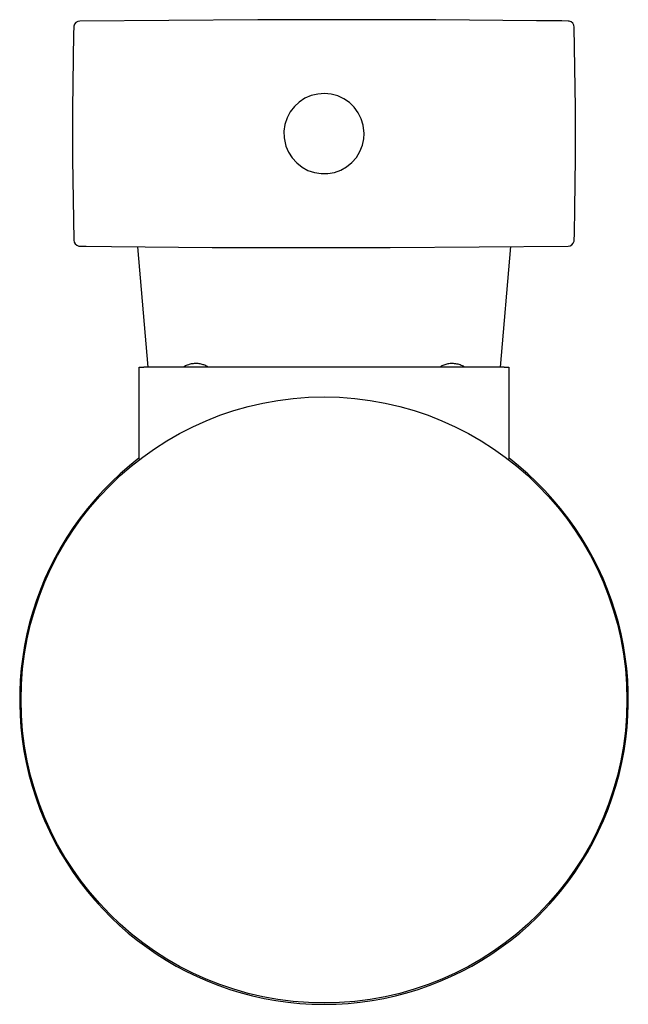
# Model space of a CAD drawing. Header units: metres. Extents: x 172.361 to 172.748, y -203.161 to -202.535.
import ezdxf

# ---------------------------------------------------------------- set-up
doc = ezdxf.new("R2010")
doc.units = ezdxf.units.M
doc.header["$MEASUREMENT"] = 0
doc.layers.add('sanindusa', color=3, linetype='CONTINUOUS')

msp = doc.modelspace()

# ---------------------------------------------------------------- linework, layer by layer
at = {"layer": 'sanindusa', "linetype": 'Continuous'}
for p, q in [((172.43608, -202.67912), (172.44278, -202.7557)), ((172.6734, -202.67904), (172.66669, -202.7557))]:
    msp.add_line(p, q, dxfattribs=at)
at = {"layer": 'sanindusa'}
for p, q in [((172.43724, -202.7557), (172.44024, -202.7557)), ((172.43724, -202.81417), (172.43724, -202.7557)), ((172.66924, -202.7557), (172.44024, -202.7557)), ((172.66924, -202.7557), (172.67224, -202.7557)), ((172.67224, -202.7557), (172.67224, -202.81417))]:
    msp.add_line(p, q, dxfattribs=at)
at = {"layer": 'sanindusa', "linetype": 'Continuous', "flags": 128}
for points in [[(172.39953, -202.53563), (172.39821, -202.53587), (172.39704, -202.53654), (172.39616, -202.53755), (172.39566, -202.5388), (172.39558, -202.53953)], [(172.70995, -202.53563), (172.70595, -202.53558), (172.68995, -202.53541), (172.62595, -202.53491), (172.51274, -202.53478), (172.39953, -202.53563)], [(172.7139, -202.53953), (172.71364, -202.53821), (172.71296, -202.53706), (172.71194, -202.53619), (172.71068, -202.53571), (172.70995, -202.53563)], [(172.39558, -202.53953), (172.39548, -202.54353), (172.39516, -202.55953), (172.39479, -202.59153), (172.39481, -202.62353), (172.39563, -202.67487)], [(172.71385, -202.67487), (172.71395, -202.67088), (172.71428, -202.65488), (172.71467, -202.62288), (172.71468, -202.59088), (172.7139, -202.53953)], [(172.58024, -202.6072), (172.57967, -202.60187), (172.57842, -202.59776), (172.5765, -202.59392), (172.57396, -202.59045), (172.57088, -202.58746), (172.56734, -202.58503), (172.56344, -202.58323), (172.55929, -202.58211), (172.55501, -202.5817), (172.55073, -202.58202), (172.54656, -202.58305), (172.54262, -202.58477), (172.53902, -202.58712), (172.53588, -202.59004), (172.53326, -202.59345), (172.53126, -202.59725), (172.52992, -202.60134), (172.52929, -202.60559), (172.52938, -202.60988), (172.5305, -202.61512), (172.53218, -202.61908), (172.53449, -202.6227), (172.53738, -202.62588), (172.54076, -202.62853), (172.54454, -202.63057), (172.54861, -202.63195), (172.55285, -202.63263), (172.55714, -202.63259), (172.56137, -202.63182), (172.56541, -202.63036), (172.56915, -202.62824), (172.57248, -202.62552), (172.5753, -202.62228), (172.57754, -202.61862), (172.57913, -202.61463), (172.58003, -202.61043), (172.58024, -202.6072)], [(172.39563, -202.67487), (172.39589, -202.67619), (172.39657, -202.67735), (172.39759, -202.67822), (172.39885, -202.6787), (172.39958, -202.67877)], [(172.39958, -202.67877), (172.40358, -202.67882), (172.41958, -202.67899), (172.48357, -202.6795), (172.59674, -202.67962), (172.7099, -202.67877)], [(172.7099, -202.67877), (172.71122, -202.67853), (172.71239, -202.67787), (172.71327, -202.67685), (172.71376, -202.6756), (172.71385, -202.67487)]]:
    msp.add_lwpolyline(points, dxfattribs=at)
at = {"layer": 'sanindusa'}
msp.add_circle((172.55474, -202.9672), 0.19261, dxfattribs=at)
msp.add_arc((172.55474, -202.9672), 0.1935, 127.46293, 52.53707, dxfattribs=at)
for points, knots in [([(172.48119, -202.7557), (172.48099, -202.75556), (172.48013, -202.75497), (172.47839, -202.75423), (172.47601, -202.75355), (172.4735, -202.7533), (172.47095, -202.75346), (172.46842, -202.75411), (172.4665, -202.75486), (172.46554, -202.75554), (172.46533, -202.7557)], [0, 0, 0, 0, 0.042885, 0.186355, 0.335263, 0.485069, 0.63619, 0.789771, 0.95187, 1, 1, 1, 1]), ([(172.64421, -202.7557), (172.64412, -202.75564), (172.64328, -202.755), (172.64137, -202.75421), (172.63856, -202.75344), (172.63563, -202.75328), (172.63281, -202.75368), (172.63033, -202.75448), (172.62891, -202.75532), (172.62827, -202.7557)], [0, 0, 0, 0, 0.019326, 0.188201, 0.362635, 0.538731, 0.706627, 0.867592, 1, 1, 1, 1]), ([(172.43704, -202.81361), (172.43708, -202.81357), (172.43716, -202.8135), (172.43723, -202.81335), (172.43723, -202.81325), (172.43724, -202.81321)], [0, 0, 0, 0, 0.3676055, 0.735195, 1, 1, 1, 1]), ([(172.67224, -202.81321), (172.67224, -202.81327), (172.67225, -202.81338), (172.67233, -202.81352), (172.6724, -202.81358), (172.67243, -202.81361)], [0, 0, 0, 0, 0.367812, 0.735614, 1, 1, 1, 1])]:
    msp.add_open_spline(points, degree=3, knots=knots, dxfattribs=at)

doc.saveas('drawing.dxf')
